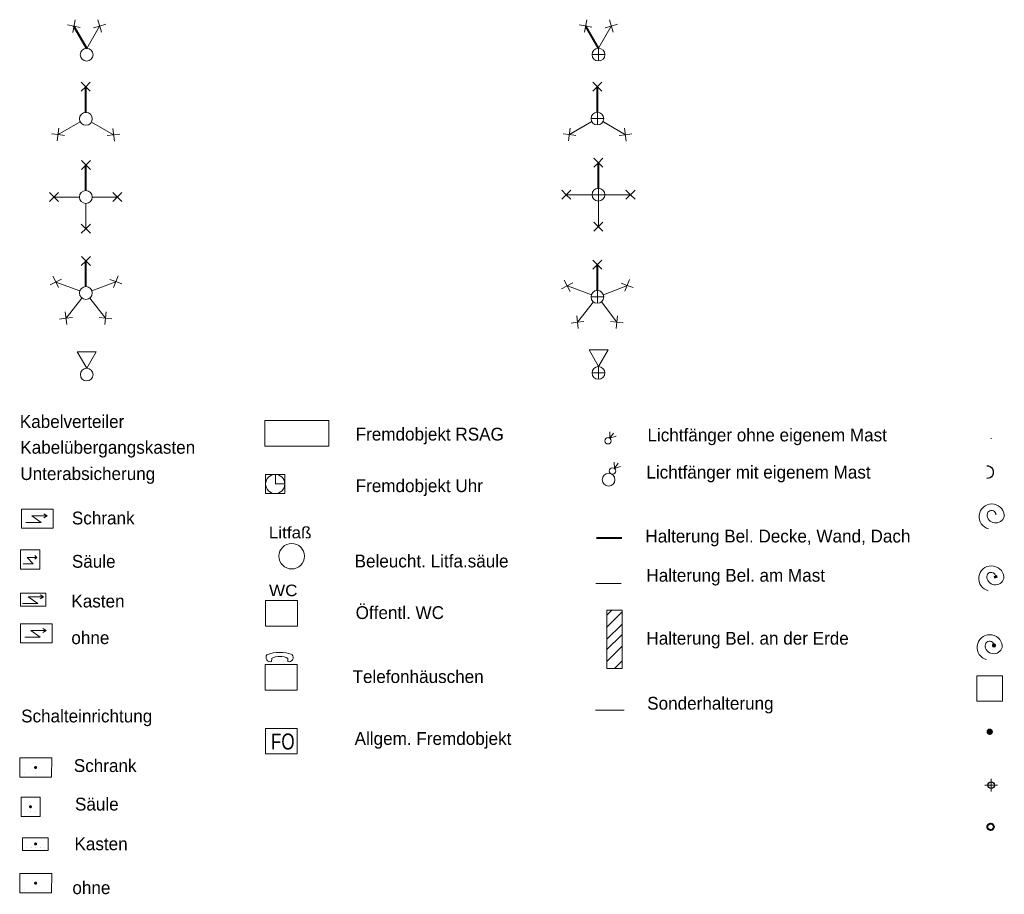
# Model space of a CAD drawing. Header units: metres. Extents: x 4506648 to 4509207, y 5994004 to 5998980.
# Tile 1 of 4: x 4509050 to 4509127, y 5994004 to 5994073. Entities that reach past the tile are written whole.
import ezdxf
from ezdxf.enums import TextEntityAlignment as Align

# ---------------------------------------------------------------- set-up
doc = ezdxf.new("R2010")
doc.units = ezdxf.units.M
doc.header["$MEASUREMENT"] = 0
doc.linetypes.add('DGN Style 2', pattern=[5.454348, 3.272609, -2.181739])
doc.linetypes.add('DGN Style 3', pattern=[7.636087, 5.454348, -2.181739])
doc.layers.add('1', color=1, linetype='Continuous', lineweight=0)
doc.styles.add('Style-baufont', font='baufont.shx')

# ---------------------------------------------------------------- blocks, each defined once
blk = doc.blocks.new('LEU1_54')
at = {"layer": '1', "color": 1, "linetype": 'Continuous', "lineweight": 0}
for p, q in [((2.537, 0.002), (2.183, 0.356)), ((2.89, 0.355), (2.183, -0.352)), ((2.537, 0.002), (2.891, -0.353))]:
    blk.add_line(p, q, dxfattribs=at)
blk = doc.blocks.new('LEU1_55')
at = {"layer": '1', "color": 1, "linetype": 'Continuous', "lineweight": 0}
for p, q in [((2.537306, 0.002454), (2.181778, 0.355769)), ((2.889595, 0.35499), (2.183009, -0.351066)), ((2.537306, 0.002454), (2.890219, -0.352639))]:
    blk.add_line(p, q, dxfattribs=at)
blk = doc.blocks.new('LEU1_56')
at = {"layer": '1', "color": 1, "linetype": 'Continuous', "lineweight": 0}
for p, q in [((2.536825, 0.002298), (2.182324, 0.355762)), ((2.889335, 0.354776), (2.182742, -0.351417)), ((2.536825, 0.002298), (2.890373, -0.353189))]:
    blk.add_line(p, q, dxfattribs=at)
blk = doc.blocks.new('LMAS63')
at = {"layer": '1', "color": 1, "linetype": 'Continuous', "lineweight": 13, "ltscale": 20}
for p, q in [((-0.235, 0.442), (-1.236, 2.173)), ((-0.25, -0.433), (-1.25, -2.165))]:
    blk.add_line(p, q, dxfattribs=at)
at = {"layer": '1', "color": 1, "linetype": 'Continuous', "lineweight": 40, "ltscale": 20}
blk.add_line((0.5, 0.001), (2.5, 0.001), dxfattribs=at)
at = {"layer": '1', "color": 5, "linetype": 'Continuous', "lineweight": 0}
blk.add_circle((-0.000098, 0.000573), 0.5, dxfattribs=at)
blk = doc.blocks.new('KMDR')
at = {"layer": '1', "color": 5, "linetype": 'Continuous', "lineweight": 0, "rotation": 90}
blk.add_blockref('LMAS63', (0, 0), dxfattribs=at)
at = {"layer": '1', "color": 1, "linetype": 'Continuous', "lineweight": 0, "rotation": 90}
blk.add_blockref('LEU1_54', (-0.006, -0.027), dxfattribs=at)
at = {"layer": '1', "color": 1, "linetype": 'Continuous', "lineweight": 0}
for name, p, xscale, yscale, zscale, rotation in [('LEU1_55', (-0.165, 0.313), 1.000005, 1.000005, 1.000005, 217.37), ('LEU1_56', (3.735, 0.745), 1.000002, 1.000002, 1.000002, 231.799751)]:
    blk.add_blockref(name, p, dxfattribs=dict(at, xscale=xscale, yscale=yscale, zscale=zscale, rotation=rotation))
blk = doc.blocks.new('LEU1_57')
at = {"layer": '1', "color": 1, "linetype": 'Continuous', "lineweight": 0}
for p, q in [((2.537, 0.002), (2.183, 0.356)), ((2.89, 0.355), (2.183, -0.352)), ((2.537, 0.002), (2.891, -0.353))]:
    blk.add_line(p, q, dxfattribs=at)
blk = doc.blocks.new('LEU1_58')
at = {"layer": '1', "color": 1, "linetype": 'Continuous', "lineweight": 0}
for p, q in [((2.537, 0.002), (2.183, 0.356)), ((2.89, 0.355), (2.183, -0.352)), ((2.537, 0.002), (2.891, -0.353))]:
    blk.add_line(p, q, dxfattribs=at)
blk = doc.blocks.new('LEU1_59')
at = {"layer": '1', "color": 1, "linetype": 'Continuous', "lineweight": 0}
for p, q in [((2.537, 0.002), (2.183, 0.356)), ((2.89, 0.355), (2.183, -0.352)), ((2.537, 0.002), (2.891, -0.353))]:
    blk.add_line(p, q, dxfattribs=at)
blk = doc.blocks.new('LEU1_60')
at = {"layer": '1', "color": 1, "linetype": 'Continuous', "lineweight": 0}
for p, q in [((2.537, 0.002), (2.183, 0.356)), ((2.89, 0.355), (2.183, -0.352)), ((2.537, 0.002), (2.891, -0.353))]:
    blk.add_line(p, q, dxfattribs=at)
blk = doc.blocks.new('LMAS64')
at = {"layer": '1', "color": 1, "linetype": 'Continuous', "lineweight": 13}
for p, q in [((0, 0.5), (0, 2.501)), ((-2.483, 0.001), (-0.499, 0)), ((0, -2.469), (0, -0.5))]:
    blk.add_line(p, q, dxfattribs=at)
at = {"layer": '1', "color": 1, "linetype": 'Continuous', "lineweight": 40}
blk.add_line((0.5, 0), (2.501, 0), dxfattribs=at)
at = {"layer": '1', "color": 5, "linetype": 'Continuous', "lineweight": 0}
blk.add_circle((-0.001078, 0.000616), 0.5, dxfattribs=at)
blk = doc.blocks.new('KMV')
at = {"layer": '1', "color": 1, "linetype": 'Continuous', "lineweight": 40, "rotation": 90}
blk.add_blockref('LMAS64', (0, 0), dxfattribs=at)
at = {"layer": '1', "color": 1, "linetype": 'Continuous', "lineweight": 0}
for name, p, rotation in [('LEU1_57', (0.003, -0.037), 90), ('LEU1_58', (0.036, 0.006), 180), ('LEU1_60', (-0.004, 0.052), 270)]:
    blk.add_blockref(name, p, dxfattribs=dict(at, rotation=rotation))
blk.add_blockref('LEU1_59', (-0.066, -0.001), dxfattribs=at)
blk = doc.blocks.new('LEU1_61')
at = {"layer": '1', "color": 1, "linetype": 'Continuous', "lineweight": 0}
for p, q in [((2.537, 0.002), (2.183, 0.356)), ((2.89, 0.355), (2.183, -0.352)), ((2.537, 0.002), (2.891, -0.353))]:
    blk.add_line(p, q, dxfattribs=at)
blk = doc.blocks.new('LEU1_62')
at = {"layer": '1', "color": 1, "linetype": 'Continuous', "lineweight": 0}
for p, q in [((2.536825, 0.002298), (2.182324, 0.355762)), ((2.889335, 0.354776), (2.182742, -0.351417)), ((2.536825, 0.002298), (2.890373, -0.353189))]:
    blk.add_line(p, q, dxfattribs=at)
blk = doc.blocks.new('LEU1_63')
at = {"layer": '1', "color": 1, "linetype": 'Continuous', "lineweight": 0}
for p, q in [((2.536075, 0.001249), (2.181942, 0.355528)), ((2.888447, 0.354776), (2.182445, -0.351627)), ((2.536075, 0.001249), (2.890207, -0.353029))]:
    blk.add_line(p, q, dxfattribs=at)
blk = doc.blocks.new('LEU1_64')
at = {"layer": '1', "color": 1, "linetype": 'Continuous', "lineweight": 0}
for p, q in [((2.536482, 0.002741), (2.181668, 0.355886)), ((2.889145, 0.355372), (2.182559, -0.351443)), ((2.536482, 0.002741), (2.890184, -0.353364))]:
    blk.add_line(p, q, dxfattribs=at)
blk = doc.blocks.new('LEU1_65')
at = {"layer": '1', "color": 1, "linetype": 'Continuous', "lineweight": 0}
for p, q in [((2.536734, 0.002098), (2.181793, 0.355259)), ((2.888674, 0.354299), (2.182154, -0.351115)), ((2.536734, 0.002098), (2.890454, -0.353803))]:
    blk.add_line(p, q, dxfattribs=at)
blk = doc.blocks.new('LMAS65')
at = {"layer": '1', "color": 1, "linetype": 'Continuous', "lineweight": 13, "ltscale": 20}
for p, q in [((0.172, 0.47), (0.859, 2.348)), ((-0.394, 0.308), (-1.975, 1.548)), ((-0.396, -0.307), (-1.973, -1.529)), ((0.167, -0.471), (0.886, -2.339))]:
    blk.add_line(p, q, dxfattribs=at)
at = {"layer": '1', "color": 1, "linetype": 'Continuous', "lineweight": 40}
blk.add_line((0.499, 0), (2.5, -0.001), dxfattribs=at)
at = {"layer": '1', "color": 5, "linetype": 'Continuous', "lineweight": 0}
blk.add_circle((0.000495, -0.000088), 0.5, dxfattribs=at)
blk = doc.blocks.new('KMF')
at = {"layer": '1', "color": 1, "linetype": 'Continuous', "lineweight": 40, "rotation": 90}
blk.add_blockref('LMAS65', (0, 0), dxfattribs=at)
at = {"layer": '1', "color": 1, "linetype": 'Continuous', "lineweight": 0, "rotation": 90}
blk.add_blockref('LEU1_61', (0.002, -0.036), dxfattribs=at)
at = {"layer": '1', "color": 1, "linetype": 'Continuous', "lineweight": 0}
for name, p, xscale, yscale, zscale, rotation in [('LEU1_63', (0.06, 0.097), 1.000003, 1.000003, 1.000003, 162.344155), ('LEU1_65', (4.66, 1.923), 1.000004, 1.000004, 1.000004, 204.032056), ('LEU1_62', (0.013, 0.017), 1.000002, 1.000002, 1.000002, 231.799751), ('LEU1_64', (3.498, -0.378), 1.000001, 1.000001, 1.000001, 219.017696)]:
    blk.add_blockref(name, p, dxfattribs=dict(at, xscale=xscale, yscale=yscale, zscale=zscale, rotation=rotation))
blk = doc.blocks.new('LEU1_66')
at = {"layer": '1', "color": 1, "linetype": 'Continuous', "lineweight": 0}
for p, q in [((2.536241, 0.001616), (2.182219, 0.355496)), ((2.889721, 0.354282), (2.182361, -0.352407)), ((2.536241, 0.001616), (2.889863, -0.353621))]:
    blk.add_line(p, q, dxfattribs=at)
blk = doc.blocks.new('LEU1_67')
at = {"layer": '1', "color": 1, "linetype": 'Continuous', "lineweight": 0}
for p, q in [((2.537168, 0.002319), (2.182906, 0.35565)), ((2.889368, 0.354931), (2.183012, -0.351377)), ((2.537168, 0.002319), (2.891123, -0.353227))]:
    blk.add_line(p, q, dxfattribs=at)
blk = doc.blocks.new('LMAS6Z')
at = {"layer": '1', "color": 1, "linetype": 'Continuous', "lineweight": 40}
blk.add_line((0.5, 0), (2.234, 1), dxfattribs=at)
at = {"layer": '1', "color": 1, "linetype": 'Continuous', "lineweight": 13}
blk.add_line((2.231, -0.999), (0.5, 0), dxfattribs=at)
at = {"layer": '1', "color": 5, "linetype": 'Continuous', "lineweight": 0}
blk.add_circle((0.000658, 0.000144), 0.5, dxfattribs=at)
blk = doc.blocks.new('KMZ')
at = {"layer": '1', "color": 1, "linetype": 'Continuous', "lineweight": 0}
for name, p, xscale, yscale, zscale, rotation in [('LEU1_67', (1.09, 3.673), 1.000002, 1.000002, 1.000002, 214.445685), ('LEU1_66', (2.213, 4.473), 1.000001, 1.000001, 1.000001, 241.468432)]:
    blk.add_blockref(name, p, dxfattribs=dict(at, xscale=xscale, yscale=yscale, zscale=zscale, rotation=rotation))
at = {"layer": '1', "color": 1, "linetype": 'Continuous', "lineweight": 40, "rotation": 90}
blk.add_blockref('LMAS6Z', (0, 0), dxfattribs=at)
blk = doc.blocks.new('LEU4_3')
at = {"layer": '1', "color": 1, "linetype": 'Continuous', "lineweight": 13}
for p, q in [((-0.001, 0.000001), (1.298645, 0.748881)), ((-0.000999, 0.001001), (1.298355, -0.749118)), ((1.298355, -0.749118), (1.298648, 0.751881))]:
    blk.add_line(p, q, dxfattribs=at)
blk = doc.blocks.new('LMAS6_2')
at = {"layer": '1', "color": 5, "linetype": 'Continuous', "lineweight": 0}
blk.add_circle((-0.00069, -0.000284), 0.5, dxfattribs=at)
blk = doc.blocks.new('KMAN')
at = {"layer": '1', "color": 1, "linetype": 'Continuous', "lineweight": 13, "rotation": 90.049359}
blk.add_blockref('LEU4_3', (-0.003, 0.495), dxfattribs=at)
at = {"layer": '1', "color": 5, "linetype": 'Continuous', "lineweight": 0}
blk.add_blockref('LMAS6_2', (0, 0), dxfattribs=at)
blk = doc.blocks.new('LEU1_71')
at = {"layer": '1', "color": 1, "linetype": 'Continuous', "lineweight": 0}
for p, q in [((2.537, 0.002), (2.183, 0.356)), ((2.89, 0.355), (2.183, -0.352)), ((2.537, 0.002), (2.891, -0.353))]:
    blk.add_line(p, q, dxfattribs=at)
blk = doc.blocks.new('LEU1_72')
at = {"layer": '1', "color": 1, "linetype": 'Continuous', "lineweight": 0}
for p, q in [((2.537306, 0.002454), (2.181778, 0.355769)), ((2.889595, 0.35499), (2.183009, -0.351066)), ((2.537306, 0.002454), (2.890219, -0.352639))]:
    blk.add_line(p, q, dxfattribs=at)
blk = doc.blocks.new('LEU1_73')
at = {"layer": '1', "color": 1, "linetype": 'Continuous', "lineweight": 0}
for p, q in [((2.536825, 0.002298), (2.182324, 0.355762)), ((2.889335, 0.354776), (2.182742, -0.351417)), ((2.536825, 0.002298), (2.890373, -0.353189))]:
    blk.add_line(p, q, dxfattribs=at)
blk = doc.blocks.new('LMAS73')
at = {"layer": '1', "color": 1, "linetype": 'Continuous', "lineweight": 13, "ltscale": 20}
for p, q in [((-0.235, 0.442), (-1.235, 2.174)), ((-0.25, -0.433), (-1.25, -2.165))]:
    blk.add_line(p, q, dxfattribs=at)
at = {"layer": '1', "color": 1, "linetype": 'Continuous', "lineweight": 13}
for p, q in [((-0.239, 0.449), (-1.193, 2.104)), ((-0.239, -0.414), (-1.194, -2.068))]:
    blk.add_line(p, q, dxfattribs=at)
at = {"layer": '1', "color": 1, "linetype": 'Continuous', "lineweight": 0}
for p, q in [((-0.499, 0), (0.499, 0)), ((0, -0.497), (0, 0.5))]:
    blk.add_line(p, q, dxfattribs=at)
at = {"layer": '1', "color": 1, "linetype": 'Continuous', "lineweight": 40, "ltscale": 20}
blk.add_line((0.5, 0), (2.5, -0.001), dxfattribs=at)
at = {"layer": '1', "color": 1, "linetype": 'Continuous', "lineweight": 0}
blk.add_circle((-0.000236, -0.00068), 0.5, dxfattribs=at)
blk = doc.blocks.new('HMDR')
at = {"layer": '1', "color": 1, "linetype": 'Continuous', "lineweight": 13, "rotation": 90}
blk.add_blockref('LMAS73', (-0.001, 0.001), dxfattribs=at)
at = {"layer": '1', "color": 1, "linetype": 'Continuous', "lineweight": 0, "rotation": 90}
blk.add_blockref('LEU1_71', (-0.004, -0.036), dxfattribs=at)
at = {"layer": '1', "color": 1, "linetype": 'Continuous', "lineweight": 0}
for name, p, xscale, yscale, zscale, rotation in [('LEU1_72', (-0.174, 0.293), 1.000005, 1.000005, 1.000005, 217.37), ('LEU1_73', (3.752, 0.736), 1.000002, 1.000002, 1.000002, 231.799751)]:
    blk.add_blockref(name, p, dxfattribs=dict(at, xscale=xscale, yscale=yscale, zscale=zscale, rotation=rotation))
blk = doc.blocks.new('LEU1_74')
at = {"layer": '1', "color": 1, "linetype": 'Continuous', "lineweight": 0}
for p, q in [((2.536241, 0.001616), (2.182219, 0.355496)), ((2.889721, 0.354282), (2.182361, -0.352407)), ((2.536241, 0.001616), (2.889863, -0.353621))]:
    blk.add_line(p, q, dxfattribs=at)
blk = doc.blocks.new('LEU1_75')
at = {"layer": '1', "color": 1, "linetype": 'Continuous', "lineweight": 0}
for p, q in [((2.537168, 0.002319), (2.182906, 0.35565)), ((2.889368, 0.354931), (2.183012, -0.351377)), ((2.537168, 0.002319), (2.891123, -0.353227))]:
    blk.add_line(p, q, dxfattribs=at)
blk = doc.blocks.new('LMAS7Z')
at = {"layer": '1', "color": 1, "linetype": 'Continuous', "lineweight": 40}
blk.add_line((0.5, 0), (2.233, 1), dxfattribs=at)
at = {"layer": '1', "color": 1, "linetype": 'Continuous', "lineweight": 0}
for p, q in [((-0.499, 0), (0.499, 0)), ((0, -0.497), (0, 0.5))]:
    blk.add_line(p, q, dxfattribs=at)
at = {"layer": '1', "color": 1, "linetype": 'Continuous', "lineweight": 13}
blk.add_line((2.229, -1), (0.497, 0), dxfattribs=at)
at = {"layer": '1', "color": 1, "linetype": 'Continuous', "lineweight": 0}
blk.add_circle((0.0006, 0.000159), 0.5, dxfattribs=at)
blk = doc.blocks.new('HMZ')
at = {"layer": '1', "color": 1, "linetype": 'Continuous', "lineweight": 0}
for name, p, xscale, yscale, zscale, rotation in [('LEU1_75', (1.083, 3.676), 1.000002, 1.000002, 1.000002, 214.445685), ('LEU1_74', (2.208, 4.461), 1.000001, 1.000001, 1.000001, 241.468432)]:
    blk.add_blockref(name, p, dxfattribs=dict(at, xscale=xscale, yscale=yscale, zscale=zscale, rotation=rotation))
at = {"layer": '1', "color": 1, "linetype": 'Continuous', "lineweight": 40, "rotation": 90}
blk.add_blockref('LMAS7Z', (0, 0), dxfattribs=at)
blk = doc.blocks.new('LEU1_76')
at = {"layer": '1', "color": 1, "linetype": 'Continuous', "lineweight": 0}
for p, q in [((2.537, 0.002), (2.183, 0.356)), ((2.89, 0.355), (2.183, -0.352)), ((2.537, 0.002), (2.891, -0.353))]:
    blk.add_line(p, q, dxfattribs=at)
blk = doc.blocks.new('LEU1_77')
at = {"layer": '1', "color": 1, "linetype": 'Continuous', "lineweight": 0}
for p, q in [((2.537, 0.002), (2.183, 0.356)), ((2.89, 0.355), (2.183, -0.352)), ((2.537, 0.002), (2.891, -0.353))]:
    blk.add_line(p, q, dxfattribs=at)
blk = doc.blocks.new('LEU1_78')
at = {"layer": '1', "color": 1, "linetype": 'Continuous', "lineweight": 0}
for p, q in [((2.537, 0.002), (2.183, 0.356)), ((2.89, 0.355), (2.183, -0.352)), ((2.537, 0.002), (2.891, -0.353))]:
    blk.add_line(p, q, dxfattribs=at)
blk = doc.blocks.new('LEU1_79')
at = {"layer": '1', "color": 1, "linetype": 'Continuous', "lineweight": 0}
for p, q in [((2.537, 0.002), (2.183, 0.356)), ((2.89, 0.355), (2.183, -0.352)), ((2.537, 0.002), (2.891, -0.353))]:
    blk.add_line(p, q, dxfattribs=at)
blk = doc.blocks.new('LMAS74')
at = {"layer": '1', "color": 1, "linetype": 'Continuous', "lineweight": 13}
for p, q in [((0, 0.5), (0, 2.501)), ((-2.5, 0), (-0.5, 0)), ((0, -2.501), (0, -0.5))]:
    blk.add_line(p, q, dxfattribs=at)
at = {"layer": '1', "color": 1, "linetype": 'Continuous', "lineweight": 0}
for p, q in [((-0.498, 0), (0.5, 0)), ((0, -0.497), (0, 0.5))]:
    blk.add_line(p, q, dxfattribs=at)
at = {"layer": '1', "color": 1, "linetype": 'Continuous', "lineweight": 40}
blk.add_line((0.5, 0), (2.502, 0), dxfattribs=at)
at = {"layer": '1', "color": 1, "linetype": 'Continuous', "lineweight": 0}
blk.add_circle((0.000536, -0.000682), 0.5, dxfattribs=at)
blk = doc.blocks.new('HMV')
at = {"layer": '1', "color": 1, "linetype": 'Continuous', "lineweight": 40, "rotation": 90}
blk.add_blockref('LMAS74', (0, -0.001), dxfattribs=at)
at = {"layer": '1', "color": 1, "linetype": 'Continuous', "lineweight": 0}
for name, p, rotation in [('LEU1_76', (-0.003, -0.033), 90), ('LEU1_77', (0.02, 0.001), 180), ('LEU1_79', (-0.003, 0.043), 270)]:
    blk.add_blockref(name, p, dxfattribs=dict(at, rotation=rotation))
blk.add_blockref('LEU1_78', (-0.029, -0.004), dxfattribs=at)
blk = doc.blocks.new('LEU1_80')
at = {"layer": '1', "color": 1, "linetype": 'Continuous', "lineweight": 0}
for p, q in [((2.537, 0.002), (2.183, 0.356)), ((2.89, 0.355), (2.183, -0.352)), ((2.537, 0.002), (2.891, -0.353))]:
    blk.add_line(p, q, dxfattribs=at)
blk = doc.blocks.new('LEU1_81')
at = {"layer": '1', "color": 1, "linetype": 'Continuous', "lineweight": 0}
for p, q in [((2.536825, 0.002298), (2.182324, 0.355762)), ((2.889335, 0.354776), (2.182742, -0.351417)), ((2.536825, 0.002298), (2.890373, -0.353189))]:
    blk.add_line(p, q, dxfattribs=at)
blk = doc.blocks.new('LEU1_82')
at = {"layer": '1', "color": 1, "linetype": 'Continuous', "lineweight": 0}
for p, q in [((2.536075, 0.001249), (2.181942, 0.355528)), ((2.888447, 0.354776), (2.182445, -0.351627)), ((2.536075, 0.001249), (2.890207, -0.353029))]:
    blk.add_line(p, q, dxfattribs=at)
blk = doc.blocks.new('LEU1_83')
at = {"layer": '1', "color": 1, "linetype": 'Continuous', "lineweight": 0}
for p, q in [((2.536482, 0.002741), (2.181668, 0.355886)), ((2.889145, 0.355372), (2.182559, -0.351443)), ((2.536482, 0.002741), (2.890184, -0.353364))]:
    blk.add_line(p, q, dxfattribs=at)
blk = doc.blocks.new('LEU1_84')
at = {"layer": '1', "color": 1, "linetype": 'Continuous', "lineweight": 0}
for p, q in [((2.536734, 0.002098), (2.181793, 0.355259)), ((2.888674, 0.354299), (2.182154, -0.351115)), ((2.536734, 0.002098), (2.890454, -0.353803))]:
    blk.add_line(p, q, dxfattribs=at)
blk = doc.blocks.new('LMAS75')
at = {"layer": '1', "color": 1, "linetype": 'Continuous', "lineweight": 13, "ltscale": 20}
for p, q in [((0.172, 0.469), (0.858, 2.347)), ((-0.395, 0.307), (-1.975, 1.547)), ((-0.396, -0.308), (-1.973, -1.53)), ((0.166, -0.473), (0.885, -2.341))]:
    blk.add_line(p, q, dxfattribs=at)
at = {"layer": '1', "color": 1, "linetype": 'Continuous', "lineweight": 0}
for p, q in [((-0.499, 0), (0.499, 0)), ((0, -0.497), (0, 0.5))]:
    blk.add_line(p, q, dxfattribs=at)
at = {"layer": '1', "color": 1, "linetype": 'Continuous', "lineweight": 40}
blk.add_line((0.499, -0.002), (2.5, -0.002), dxfattribs=at)
at = {"layer": '1', "color": 1, "linetype": 'Continuous', "lineweight": 0}
blk.add_circle((-0.000309, -0.000161), 0.5, dxfattribs=at)
blk = doc.blocks.new('HMF')
at = {"layer": '1', "color": 1, "linetype": 'Continuous', "lineweight": 40, "rotation": 90}
blk.add_blockref('LMAS75', (0, 0), dxfattribs=at)
at = {"layer": '1', "color": 1, "linetype": 'Continuous', "lineweight": 0, "rotation": 90}
blk.add_blockref('LEU1_80', (-0.015, -0.026), dxfattribs=at)
at = {"layer": '1', "color": 1, "linetype": 'Continuous', "lineweight": 0}
for name, p, xscale, yscale, zscale, rotation in [('LEU1_82', (0.048, 0.091), 1.000003, 1.000003, 1.000003, 162.344155), ('LEU1_84', (4.648, 1.934), 1.000004, 1.000004, 1.000004, 204.032056), ('LEU1_81', (0.009, 0.007), 1.000002, 1.000002, 1.000002, 231.799751), ('LEU1_83', (3.492, -0.376), 1.000001, 1.000001, 1.000001, 219.017696)]:
    blk.add_blockref(name, p, dxfattribs=dict(at, xscale=xscale, yscale=yscale, zscale=zscale, rotation=rotation))
blk = doc.blocks.new('LEU4_4')
at = {"layer": '1', "color": 1, "linetype": 'Continuous', "lineweight": 13}
for p, q in [((-0.001004, 0.000996), (1.2977, -0.748332)), ((-0.001, -0.000004), (1.297308, 0.749673)), ((1.2977, -0.748332), (1.297297, 0.752673))]:
    blk.add_line(p, q, dxfattribs=at)
blk = doc.blocks.new('LMAS7_2')
at = {"layer": '1', "color": 1, "linetype": 'Continuous', "lineweight": 0}
for p, q in [((-0.499003, 0.000204), (0.499003, -0.000204)), ((0.000789, -0.496999), (0.0002, 0.500003))]:
    blk.add_line(p, q, dxfattribs=at)
blk.add_circle((-0.000729, 0.000724), 0.499999, dxfattribs=at)
blk = doc.blocks.new('HMAN')
at = {"layer": '1', "color": 1, "linetype": 'Continuous', "lineweight": 13, "xscale": 1.000002, "yscale": 1.000002, "zscale": 1.000002, "rotation": 89.79376}
blk.add_blockref('LEU4_4', (0.013, 0.502), dxfattribs=at)
at = {"layer": '1', "color": 1, "linetype": 'Continuous', "lineweight": 0, "xscale": 1.000002, "yscale": 1.000002, "zscale": 1.000002, "rotation": 179.79376}
blk.add_blockref('LMAS7_2', (0, 0), dxfattribs=at)
blk = doc.blocks.new('LAE1')
at = {"layer": '1', "color": 1, "linetype": 'Continuous', "lineweight": 0}
for p, q in [((-1.244, -0.74), (-1.242, 0.742)), ((-1.242, 0.742), (1.242, 0.742)), ((-0.436, 0.221), (0.764, 0.221)), ((-0.436, 0.221), (0.302, -0.296)), ((0.502, 0.375), (0.762, 0.225)), ((0.502, 0.067), (0.762, 0.217)), ((1.241, -0.74), (1.242, 0.742)), ((-1.244, -0.74), (1.241, -0.74)), ((-0.899, -0.296), (0.302, -0.296))]:
    blk.add_line(p, q, dxfattribs=at)
blk = doc.blocks.new('LAE11')
at = {"layer": '1', "color": 1, "linetype": 'Continuous', "lineweight": 0}
blk.add_blockref('LAE1', (-0.08, -0.032), dxfattribs=at)
blk = doc.blocks.new('LAE12')
at = {"layer": '1', "color": 1, "linetype": 'Continuous', "lineweight": 0}
for p, q in [((-0.751, -0.751), (-0.75, 0.75)), ((-0.75, 0.75), (0.75, 0.749)), ((-0.242, 0.159), (0.536, 0.159)), ((-0.242, 0.159), (0.236, -0.344)), ((0.366, 0.309), (0.536, 0.162)), ((0.367, 0.008), (0.535, 0.154)), ((0.75, -0.751), (0.75, 0.749)), ((-0.751, -0.751), (0.75, -0.751)), ((-0.541, -0.343), (0.236, -0.344))]:
    blk.add_line(p, q, dxfattribs=at)
blk = doc.blocks.new('LAE13')
at = {"layer": '1', "color": 1, "linetype": 'Continuous', "lineweight": 0}
for p, q in [((-1.001, 0.5), (1, 0.501)), ((-1.001, -0.499), (-1.001, 0.5)), ((-0.387, 0.218), (0.813, 0.218)), ((-0.387, 0.218), (0.35, -0.298)), ((0.55, 0.373), (0.81, 0.223)), ((0.551, 0.064), (0.81, 0.214)), ((0.999, -0.499), (1, 0.501)), ((-1.001, -0.499), (0.999, -0.499)), ((-0.85, -0.299), (0.35, -0.298))]:
    blk.add_line(p, q, dxfattribs=at)
blk = doc.blocks.new('LAE14')
at = {"layer": '1', "color": 1, "linetype": 'DGN Style 3', "lineweight": 0}
for p, q in [((-1.244, -0.74), (-1.243, 0.742)), ((-1.243, 0.742), (1.242, 0.742)), ((1.241, -0.74), (1.242, 0.742)), ((-1.244, -0.74), (1.241, -0.74))]:
    blk.add_line(p, q, dxfattribs=at)
at = {"layer": '1', "color": 1, "linetype": 'Continuous', "lineweight": 0}
for p, q in [((-0.436, 0.221), (0.764, 0.221)), ((-0.436, 0.221), (0.302, -0.296)), ((0.502, 0.375), (0.762, 0.225)), ((0.502, 0.066), (0.761, 0.217)), ((-0.899, -0.296), (0.302, -0.296))]:
    blk.add_line(p, q, dxfattribs=at)
blk = doc.blocks.new('LFRO1')
at = {"layer": '1', "color": 1, "linetype": 'Continuous', "lineweight": 0}
for p, q in [((0, 2.001), (5.001, 1.999)), ((0, 2.001), (0, 0)), ((5.001, 1.999), (5, -0.002)), ((0, 0), (5, -0.002))]:
    blk.add_line(p, q, dxfattribs=at)
blk = doc.blocks.new('*U319')
at = {"layer": '1', "color": 1, "linetype": 'Continuous', "lineweight": 0}
for p, q in [((-0.958868, -0.45174), (-0.451402, 0.959809)), ((-0.451402, 0.959809), (0.960485, 0.453285)), ((0.452681, -0.959206), (0.960485, 0.453285)), ((-0.958868, -0.45174), (0.452681, -0.959206))]:
    blk.add_line(p, q, dxfattribs=at)
blk = doc.blocks.new('*U318')
at = {"layer": '1', "color": 1, "linetype": 'Continuous', "lineweight": 13}
for p, q in [((0.004246, 0.005913), (0.71019, -0.247349)), ((0.010282, -0.006876), (0.263544, 0.699068))]:
    blk.add_line(p, q, dxfattribs=at)
at = {"layer": '1', "color": 1, "linetype": 'Continuous', "lineweight": 0}
blk.add_circle((0.003422, 0.005795), 0.749999, dxfattribs=at)
blk.add_blockref('*U319', (0, 0), dxfattribs=at)
blk = doc.blocks.new('LFRO2')
at = {"layer": '1', "color": 1, "linetype": 'Continuous', "lineweight": 0, "xscale": 1.000002, "yscale": 1.000002, "zscale": 1.000002, "rotation": 19.735807}
blk.add_blockref('*U318', (-0.002, -0.007), dxfattribs=at)
blk = doc.blocks.new('LFRO4')
at = {"layer": '1', "color": 1, "linetype": 'Continuous', "lineweight": 0}
blk.add_circle((0.000335, -0.000364), 1, dxfattribs=at)
at = {"layer": '1', "color": 1, "linetype": 'Continuous', "lineweight": 0, "style": 'Style-baufont', "width": 1.111117}
blk.add_text('Litfaß', height=0.89997, rotation=359.977894, dxfattribs=at).set_placement((-0.119499, 1.850286), align=Align.MIDDLE_CENTER)
blk = doc.blocks.new('LFRO5')
at = {"layer": '1', "color": 1, "linetype": 'Continuous', "lineweight": 0}
blk.add_line((1.261, 0.961), (1.261, -1.039), dxfattribs=at)
at = {"layer": '1', "color": 1, "linetype": 'Continuous', "lineweight": 0, "flags": 128}
blk.add_lwpolyline([(1.261, 0.961), (-1.239, 0.962), (-1.239, -1.038), (1.261, -1.039), (1.261, 0.961)], close=True, dxfattribs=at)
at = {"layer": '1', "color": 1, "linetype": 'Continuous', "lineweight": 0, "style": 'Style-baufont', "width": 1.111118}
blk.add_text('WC', height=0.899964, rotation=359.977894, dxfattribs=at).set_placement((0.142768, 1.764623), align=Align.MIDDLE_CENTER)
blk = doc.blocks.new('LFRO6')
at = {"layer": '1', "color": 1, "linetype": 'Continuous', "lineweight": 0}
for p, q in [((-0.763, 1.509), (-0.781, 1.267)), ((0.514, 1.508), (0.514, 1.267)), ((1.238, 1.04), (1.237, -0.961))]:
    blk.add_line(p, q, dxfattribs=at)
at = {"layer": '1', "color": 1, "linetype": 'Continuous', "lineweight": 0, "flags": 128}
blk.add_lwpolyline([(1.238, 1.04), (-1.263, 1.041), (-1.263, -0.96), (1.237, -0.961), (1.238, 1.04)], close=True, dxfattribs=at)
at = {"layer": '1', "color": 1, "linetype": 'Continuous', "lineweight": 0}
blk.add_arc((-0.870729, 1.588867), 0.33451, 142.154747, 285.564347, dxfattribs=at)
at = {"layer": '1', "color": 1, "linetype": 'Continuous', "lineweight": 0, "extrusion": (0, 0, -1)}
for centre, radius, start, end in [((0.129674, -0.720267), 2.707855, 68.209181, 110.827881), ((0.125759, 0.280608), 1.383877, 62.549792, 117.515592), ((-0.586182, 1.588305), 0.33451, 142.198958, 285.608558)]:
    blk.add_arc(centre, radius, start, end, dxfattribs=at)
blk = doc.blocks.new('LFRO7')
at = {"layer": '1', "color": 1, "linetype": 'Continuous', "lineweight": 0}
for p, q in [((-1.318, 1.033), (1.181, 1.034)), ((-1.318, -0.967), (-1.318, 1.033)), ((1.182, -0.967), (1.181, 1.034)), ((-1.318, -0.967), (1.182, -0.967))]:
    blk.add_line(p, q, dxfattribs=at)
at = {"layer": '1', "color": 1, "linetype": 'Continuous', "lineweight": 0, "style": 'Style-baufont', "width": 0.799997}
blk.add_text('FO', height=1.249962, dxfattribs=at).set_placement((0.04419, 0.009981), align=Align.MIDDLE_CENTER)
blk = doc.blocks.new('LF1')
at = {"layer": '1', "color": 1, "linetype": 'Continuous', "lineweight": 0}
for q in [(0.301, 0.893), (0.603, 0.797), (0.788, 0.538)]:
    blk.add_line((0.309, 0.392), q, dxfattribs=at)
blk.add_circle((0.161433, 0.19053), 0.25, dxfattribs=at)
blk = doc.blocks.new('LF1_1')
at = {"layer": '1', "color": 1, "linetype": 'Continuous', "lineweight": 0}
for q in [(0.301, 0.893), (0.603, 0.797), (0.788, 0.538)]:
    blk.add_line((0.309, 0.392), q, dxfattribs=at)
blk.add_circle((0.160994, 0.190394), 0.25, dxfattribs=at)
blk = doc.blocks.new('LFEM')
at = {"layer": '1', "color": 1, "linetype": 'Continuous', "lineweight": 0}
blk.add_circle((-0.00018, -0.000455), 0.497122, dxfattribs=at)
blk.add_blockref('LF1_1', (0.15, 0.485), dxfattribs=at)
blk = doc.blocks.new('LHB1')
at = {"layer": '1', "color": 7, "linetype": 'Continuous', "lineweight": 40}
blk.add_line((0, 0), (2, 0.001), dxfattribs=at)
blk = doc.blocks.new('LHB2')
at = {"layer": '1', "color": 7, "linetype": 'Continuous', "lineweight": 0}
blk.add_line((0.514, 0.009), (2.514, 0.01), dxfattribs=at)
blk = doc.blocks.new('LHB3')
at = {"layer": '1', "color": 7, "linetype": 'Continuous', "lineweight": 0}
for p, q in [((-0.614, 0.897), (0.584, 2.095)), ((-0.595, 1.863), (-0.205, 2.254)), ((-0.589, -0.018), (0.581, 1.151)), ((-0.614, -0.85), (0.575, 0.338)), ((-0.596, -1.742), (0.601, -0.545)), ((0.008, -2.293), (0.594, -1.707))]:
    blk.add_line(p, q, dxfattribs=at)
at = {"layer": '1', "color": 7, "linetype": 'Continuous', "lineweight": 13, "flags": 128}
blk.add_lwpolyline([(-0.589, 2.258), (0.602, 2.258), (0.603, -2.293), (-0.588, -2.293), (-0.589, 2.258)], close=True, dxfattribs=at)
blk = doc.blocks.new('LHP')
at = {"layer": '1', "linetype": 'Continuous', "lineweight": 0}
h = blk.add_hatch(color=7, dxfattribs=at)
edge = h.paths.add_edge_path()
edge.add_arc((0, 0), 0.05, 0, 360)
blk = doc.blocks.new('LHSP')
at = {"layer": '1', "color": 7, "linetype": 'Continuous', "lineweight": 30, "extrusion": (0, 0, -1)}
blk.add_ellipse((-0.495419, -0.00013), major_axis=(-0.000127, 0.500082), ratio=0.989194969, start_param=0, end_param=3.141592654, dxfattribs=at)
blk = doc.blocks.new('LKR')
at = {"layer": '1', "color": 1, "linetype": 'Continuous', "lineweight": 13}
for centre, radius, start, end in [((-0.242891, 0.961333), 0.990984, 284.242464, 172.965428), ((-0.552734, 1.140212), 0.676251, 184.963883, 349.991547), ((-0.227445, 1.096669), 0.348612, 347.746983, 178.230675)]:
    blk.add_arc(centre, radius, start, end, dxfattribs=at)
blk = doc.blocks.new('LKRM')
at = {"layer": '1', "linetype": 'Continuous', "lineweight": 13, "ltscale": 20, "extrusion": (0, 0, -1)}
h = blk.add_hatch(color=1, dxfattribs=at)
edge = h.paths.add_edge_path()
edge.add_arc((0.57732, 1.107866), 0.164685, 0, 360)
at = {"layer": '1', "color": 1, "linetype": 'Continuous', "lineweight": 13}
for centre, radius, start, end in [((-0.244557, 0.961223), 0.990984, 284.242464, 172.998864), ((-0.554401, 1.140103), 0.676251, 184.927714, 349.991547), ((-0.229111, 1.09656), 0.348612, 347.746983, 178.230675)]:
    blk.add_arc(centre, radius, start, end, dxfattribs=at)
blk = doc.blocks.new('LKS')
at = {"layer": '1', "color": 1, "linetype": 'Continuous', "lineweight": 13, "flags": 128}
blk.add_lwpolyline([(-1, 1), (1, 0.999), (1, -1), (-1, -0.999), (-1, 1)], close=True, dxfattribs=at)
blk = doc.blocks.new('LMUF1')
at = {"layer": '1', "linetype": 'Continuous', "lineweight": 13}
h = blk.add_hatch(color=1, dxfattribs=at)
edge = h.paths.add_edge_path()
edge.add_arc((0, 0), 0.25, 0, 360)
blk = doc.blocks.new('*D337')
at = {"layer": '1', "color": 1, "linetype": 'Continuous', "lineweight": 0}
for p, q in [((-0.5, 0), (0.5, 0)), ((0, -0.5), (0, 0.5))]:
    blk.add_line(p, q, dxfattribs=at)
blk = doc.blocks.new('*D338')
at = {"layer": '1', "color": 1, "linetype": 'Continuous', "lineweight": 0}
for p, q in [((-0.5, 0), (0.5, 0)), ((0, -0.5), (0, 0.5))]:
    blk.add_line(p, q, dxfattribs=at)
blk = doc.blocks.new('*D339')
at = {"layer": '1', "color": 1, "linetype": 'Continuous', "lineweight": 0}
for p, q in [((-0.5, 0), (0.5, 0)), ((0, -0.5), (0, 0.5))]:
    blk.add_line(p, q, dxfattribs=at)
blk = doc.blocks.new('LMUF4')
at = {"layer": '1', "color": 1, "linetype": 'Continuous', "lineweight": 30}
blk.add_circle((0.000335, -0.000364), 0.25, dxfattribs=at)
at = {"layer": '1', "color": 1, "linetype": 'Continuous', "lineweight": 0}
for name in ['*D337', '*D338', '*D339']:
    blk.add_blockref(name, (0, 0), dxfattribs=at)
blk = doc.blocks.new('LKR_1')
at = {"layer": '1', "color": 1, "linetype": 'Continuous', "lineweight": 13}
for centre, radius, start, end in [((-0.242585, 0.961027), 0.990984, 284.242464, 172.965428), ((-0.552429, 1.139906), 0.676251, 184.963883, 349.991547), ((-0.227139, 1.096364), 0.348612, 347.746983, 178.230675)]:
    blk.add_arc(centre, radius, start, end, dxfattribs=at)
blk = doc.blocks.new('KRVK')
at = {"layer": '1', "color": 1, "linetype": 'Continuous', "lineweight": 53}
blk.add_line((0.464, 1.076), (0.694, 1.134), dxfattribs=at)
at = {"layer": '1', "color": 1, "linetype": 'Continuous', "lineweight": 13, "extrusion": (0, 0, -1)}
blk.add_blockref('LKR_1', (-0.001, 0), dxfattribs=at)
blk = doc.blocks.new('LSE1')
at = {"layer": '1', "linetype": 'DGN Style 2', "lineweight": 0}
h = blk.add_hatch(color=1, dxfattribs=at)
edge = h.paths.add_edge_path()
edge.add_arc((-0.000146, 0.000318), 0.125, 0, 360)
at = {"layer": '1', "color": 1, "linetype": 'Continuous', "lineweight": 0}
for p, q in [((-1.246, -0.754), (-1.244, 0.747)), ((-1.244, 0.747), (1.256, 0.747)), ((1.254, -0.754), (1.256, 0.747)), ((-1.246, -0.754), (1.254, -0.754))]:
    blk.add_line(p, q, dxfattribs=at)
at = {"layer": '1', "color": 1, "linetype": 'DGN Style 2', "lineweight": 0, "style": 'Style-baufont'}
for height, p in [(0.049986, (-0.84465, -0.467007)), (0.049986, (-0.42665, -0.471007)), (0.049986, (0.01335, -0.466007)), (0.049986, (0.45335, -0.467007)), (0.04998, (0.858348, -0.46601))]:
    blk.add_text('x', height=height, dxfattribs=at).set_placement(p, align=Align.MIDDLE_CENTER)
blk = doc.blocks.new('LSE2')
at = {"layer": '1', "linetype": 'Continuous', "lineweight": 0}
h = blk.add_hatch(color=1, dxfattribs=at)
edge = h.paths.add_edge_path()
edge.add_arc((0.000034, 0.00002), 0.125, 0, 360)
at = {"layer": '1', "color": 1, "linetype": 'Continuous', "lineweight": 0}
for p, q in [((-0.73, -0.759), (-0.729, 0.741)), ((-0.729, 0.741), (0.771, 0.741)), ((0.771, -0.759), (0.771, 0.741)), ((-0.73, -0.759), (0.771, -0.759))]:
    blk.add_line(p, q, dxfattribs=at)
at = {"layer": '1', "color": 1, "linetype": 'Continuous', "lineweight": 0, "style": 'Style-baufont'}
for p in [(-0.57165, -0.407007), (-0.28065, -0.407007), (0.01135, -0.409007), (0.30835, -0.409007), (0.60235, -0.409007)]:
    blk.add_text('x', height=0.049986, dxfattribs=at).set_placement(p, align=Align.MIDDLE_CENTER)
blk = doc.blocks.new('LSE3')
at = {"layer": '1', "linetype": 'Continuous', "lineweight": 0}
h = blk.add_hatch(color=1, dxfattribs=at)
edge = h.paths.add_edge_path()
edge.add_arc((-0.000146, 0.000369), 0.125, 0, 360)
at = {"layer": '1', "color": 1, "linetype": 'Continuous', "lineweight": 0}
for p, q in [((-1.016, 0.477), (0.985, 0.478)), ((-1.016, -0.523), (-1.016, 0.477)), ((0.984, -0.521), (0.985, 0.478)), ((-1.016, -0.523), (0.984, -0.521))]:
    blk.add_line(p, q, dxfattribs=at)
at = {"layer": '1', "color": 1, "linetype": 'Continuous', "lineweight": 0, "style": 'Style-baufont'}
for p in [(-0.67465, -0.286007), (-0.33065, -0.286007), (0.00235, -0.281007), (0.34535, -0.285007), (0.68035, -0.285007)]:
    blk.add_text('x', height=0.049986, dxfattribs=at).set_placement(p, align=Align.MIDDLE_CENTER)
blk = doc.blocks.new('LSE4')
at = {"layer": '1', "linetype": 'DGN Style 2', "lineweight": 0}
h = blk.add_hatch(color=1, dxfattribs=at)
edge = h.paths.add_edge_path()
edge.add_arc((-0.000146, 0.000071), 0.125, 0, 360)
at = {"layer": '1', "color": 1, "linetype": 'DGN Style 2', "lineweight": 0}
for p, q in [((-1.246, -0.754), (-1.244, 0.747)), ((-1.244, 0.747), (1.256, 0.747)), ((1.254, -0.754), (1.256, 0.747)), ((-1.246, -0.754), (1.254, -0.754))]:
    blk.add_line(p, q, dxfattribs=at)
at = {"layer": '1', "color": 1, "linetype": 'DGN Style 2', "lineweight": 0, "style": 'Style-baufont'}
for height, p in [(0.049986, (-0.84465, -0.467007)), (0.049986, (-0.42665, -0.471007)), (0.049986, (0.01335, -0.466007)), (0.049986, (0.45335, -0.467007)), (0.04998, (0.858348, -0.46601))]:
    blk.add_text('x', height=height, dxfattribs=at).set_placement(p, align=Align.MIDDLE_CENTER)
blk = doc.blocks.new('LSRMUF')
at = {"layer": '1', "color": 1, "linetype": 'Continuous', "lineweight": 40}
blk.add_circle((-0.000073, 0.000213), 0.25, dxfattribs=at)

msp = doc.modelspace()

# ---------------------------------------------------------------- linework, layer by layer
at = {"layer": '1', "color": 7, "linetype": 'Continuous', "lineweight": 0}
msp.add_line((4509095.453, 5994018.68), (4509097.672, 5994018.68), dxfattribs=at)

# ---------------------------------------------------------------- block references
at = {"layer": '1', "color": 1, "linetype": 'Continuous', "lineweight": 0}
for name, p in [('HMZ', (4509095.675, 5994069.981)), ('KMZ', (4509055.639, 5994069.97)), ('KMDR', (4509055.572, 5994064.957)), ('HMDR', (4509095.594, 5994064.976)), ('KMV', (4509055.571, 5994058.839)), ('HMV', (4509095.673, 5994059.019)), ('KMF', (4509055.571, 5994051.33)), ('HMF', (4509095.593, 5994051.027)), ('LFRO1', (4509069.58, 5994039.343)), ('LF1', (4509096.259, 5994039.578)), ('LFEM', (4509096.461, 5994036.724)), ('LFRO2', (4509070.387, 5994036.389)), ('LAE11', (4509051.855, 5994033.713)), ('LFRO4', (4509071.677, 5994030.738)), ('LAE12', (4509051.21, 5994030.484)), ('LFRO5', (4509070.871, 5994026.298)), ('LAE13', (4509051.452, 5994027.335)), ('LAE14', (4509051.694, 5994024.699)), ('LFRO6', (4509070.871, 5994021.228)), ('LFRO7', (4509070.931, 5994016.229)), ('LSE2', (4509051.237, 5994011.135)), ('LSE3', (4509051.641, 5994008.225))]:
    msp.add_blockref(name, p, dxfattribs=at)
at = {"layer": '1', "color": 1, "linetype": 'Continuous', "lineweight": 13}
for name, p in [('KMAN', (4509055.64, 5994044.945)), ('HMAN', (4509095.673, 5994045.079)), ('KRVK', (4509126.171, 5994028.032)), ('LKS', (4509126.281, 5994020.383)), ('LMUF1', (4509126.283, 5994017.001))]:
    msp.add_blockref(name, p, dxfattribs=at)
at = {"layer": '1', "color": 7, "linetype": 'Continuous', "lineweight": 0}
for name, p in [('LHP', (4509126.396, 5994039.958)), ('LHB2', (4509094.948, 5994028.591))]:
    msp.add_blockref(name, p, dxfattribs=at)
at = {"layer": '1', "color": 7, "linetype": 'Continuous', "lineweight": 30}
msp.add_blockref('LHSP', (4509126.559, 5994037.314), dxfattribs=at)
at = {"layer": '1', "color": 1, "linetype": 'Continuous', "lineweight": 13, "extrusion": (0, 0, -1)}
for name, p in [('LKR', (-4509126.197, 5994032.872)), ('LKRM', (-4509126.04, 5994022.643))]:
    msp.add_blockref(name, p, dxfattribs=at)
at = {"layer": '1', "color": 7, "linetype": 'Continuous', "lineweight": 40}
msp.add_blockref('LHB1', (4509095.513, 5994032.184), dxfattribs=at)
at = {"layer": '1', "color": 7, "linetype": 'Continuous', "lineweight": 13}
msp.add_blockref('LHB3', (4509096.925, 5994024.251), dxfattribs=at)
at = {"layer": '1', "color": 1, "linetype": 'DGN Style 2', "lineweight": 0}
for name, p in [('LSE1', (4509051.641, 5994014.206)), ('LSE4', (4509051.641, 5994005.154))]:
    msp.add_blockref(name, p, dxfattribs=at)
at = {"layer": '1', "color": 1, "linetype": 'Continuous', "lineweight": 30}
msp.add_blockref('LMUF4', (4509126.399, 5994012.823), dxfattribs=at)
at = {"layer": '1', "color": 1, "linetype": 'Continuous', "lineweight": 40}
msp.add_blockref('LSRMUF', (4509126.35, 5994009.564), dxfattribs=at)

# ---------------------------------------------------------------- texts
at = {"layer": '1', "color": 7, "linetype": 'Continuous', "lineweight": 0, "style": 'Style-baufont'}
for s, p in [('Kabelverteiler', (4509050.403, 5994041.772)), ('Fremdobjekt RSAG', (4509076.678, 5994040.788)), ('Lichtfänger ohne eigenem Mast', (4509099.506, 5994040.72)), ('Kabelübergangskasten', (4509050.444, 5994039.754)), ('Unterabsicherung', (4509050.444, 5994037.696)), ('Lichtfänger mit eigenem Mast', (4509099.425, 5994037.814)), ('Fremdobjekt Uhr', (4509076.678, 5994036.751)), ('Schrank', (4509054.477, 5994034.224)), ('Halterung Bel. Decke, Wand, Dach', (4509099.345, 5994032.809)), ('Säule', (4509054.477, 5994030.834)), ('Beleucht. Litfa.säule', (4509076.597, 5994030.859)), ('Halterung Bel. am Mast', (4509099.425, 5994029.741)), ('Kasten', (4509054.437, 5994027.726)), ('Öffentl. WC', (4509076.678, 5994026.823)), ('ohne', (4509054.437, 5994024.86)), ('Halterung Bel. an der Erde', (4509099.425, 5994024.817)), ('Telefonhäuschen', (4509076.436, 5994021.818)), ('Sonderhalterung', (4509099.487, 5994019.73)), ('Schalteinrichtung', (4509050.509, 5994018.733)), ('Allgem. Fremdobjekt', (4509076.597, 5994016.974)), ('Schrank', (4509054.629, 5994014.853)), ('Säule', (4509054.719, 5994011.84)), ('Kasten', (4509054.679, 5994008.732)), ('ohne', (4509054.518, 5994005.301))]:
    msp.add_text(s, height=1, dxfattribs=at).set_placement(p, align=Align.TOP_LEFT)

doc.saveas('drawing.dxf')
